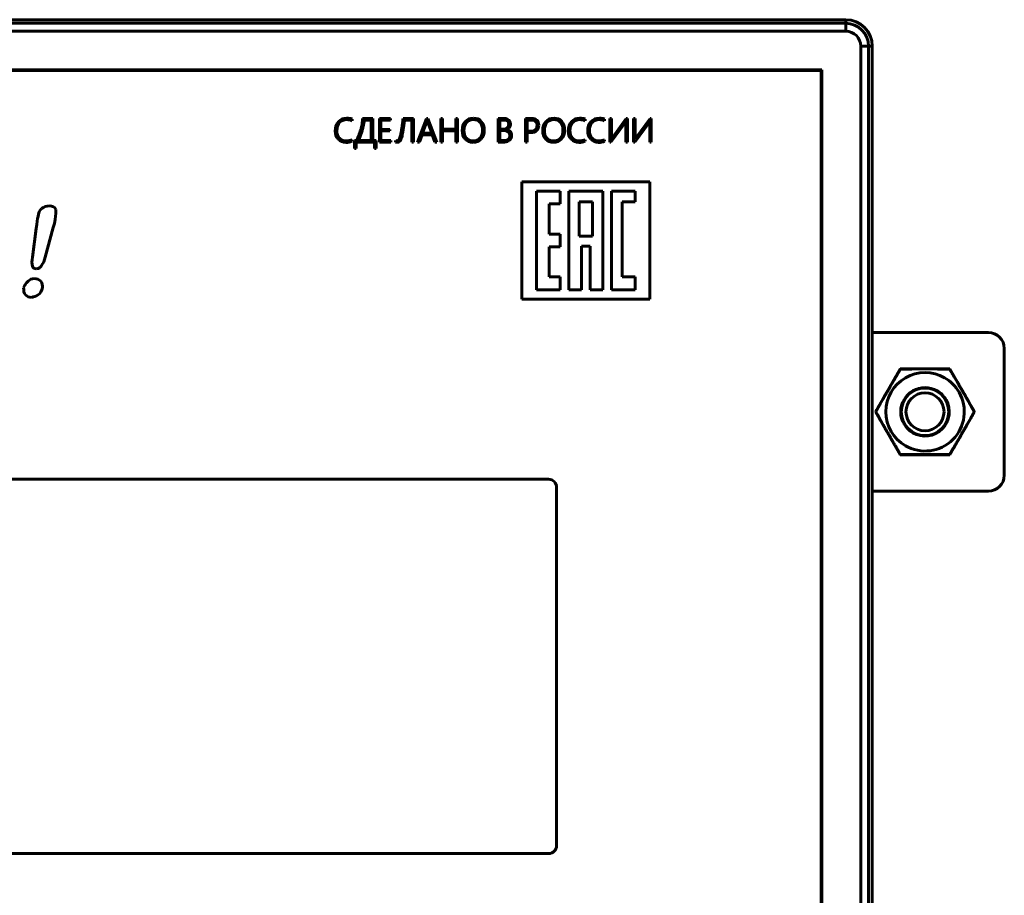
# Model space of a CAD drawing. Header units: millimetres. Extents: x -56 to 71, y -66 to 44.
# Tile 12 of 12: x 9 to 71, y -11 to 44. Entities that reach past the tile are written whole.
import ezdxf

# ---------------------------------------------------------------- set-up
doc = ezdxf.new("R2010")
doc.units = ezdxf.units.MM
doc.linetypes.add('K5LT32769', pattern=[0])
doc.linetypes.add('K5LT_BASIC', pattern=[0])

msp = doc.modelspace()

# ---------------------------------------------------------------- linework, layer by layer
at = {"color": 150, "linetype": 'K5LT32769', "lineweight": 60, "true_color": 0x0080ff}
for p, q in [((60.785, 44.443), (-46.285, 44.443)), ((-46.285, 44.216), (60.785, 44.216)), ((60.785, 44.216), (60.785, 44.443)), ((60.785, 44.216), (60.785, 44.443)), ((60.785, 44.216), (60.785, 43.719)), ((60.785, 43.719), (-46.285, 43.719)), ((61.738, -64.304), (61.738, 42.766)), ((61.738, 42.766), (62.235, 42.766)), ((61.738, 42.766), (62.235, 42.766)), ((61.738, -64.304), (61.738, 42.766)), ((62.462, 42.766), (62.235, 42.766)), ((62.235, 42.766), (62.235, -64.304)), ((62.462, 42.766), (62.235, 42.766)), ((62.235, 42.766), (62.235, -64.304)), ((62.462, -64.304), (62.462, 42.766)), ((59.291, 41.272), (-44.791, 41.272)), ((59.291, -62.81), (59.291, 41.272)), ((69.789, 24.719), (62.462, 24.719)), ((70.789, 23.719), (70.789, 15.719)), ((62.662, 19.719), (64.226, 22.427)), ((64.226, 22.427), (67.353, 22.427)), ((67.353, 22.427), (68.917, 19.719)), ((64.226, 17.01), (62.662, 19.719)), ((68.917, 19.719), (67.353, 17.01)), ((67.353, 17.01), (64.226, 17.01)), ((69.789, 14.719), (62.462, 14.719))]:
    msp.add_line(p, q, dxfattribs=at)
at = {"color": 150, "linetype": 'K5LT_BASIC', "lineweight": 60, "true_color": 0x0080ff}
for p, q in [((59.25, 41.231), (-44.75, 41.231)), ((59.25, -62.769), (59.25, 41.231)), ((29.652, 38.073), (29.652, 38.181)), ((30.96, 38.211), (30.321, 38.211)), ((30.859, 38.117), (30.416, 38.117)), ((30.859, 36.822), (30.859, 38.117)), ((30.96, 36.822), (30.96, 38.211)), ((32.071, 38.211), (31.379, 38.211)), ((31.379, 38.211), (31.379, 36.729)), ((31.48, 37.523), (31.48, 38.117)), ((31.48, 38.117), (32.071, 38.117)), ((32.071, 38.117), (32.071, 38.211)), ((33.535, 38.211), (32.879, 38.211)), ((32.964, 38.115), (33.434, 38.115)), ((33.434, 38.115), (33.434, 36.729)), ((33.535, 36.729), (33.535, 38.211)), ((34.346, 38.211), (33.787, 36.729)), ((34.354, 37.971), (34.105, 37.283)), ((34.443, 38.211), (34.346, 38.211)), ((34.393, 38.081), (34.388, 38.081)), ((34.677, 37.283), (34.427, 37.969)), ((34.996, 36.729), (34.443, 38.211)), ((35.247, 38.211), (35.247, 36.729)), ((35.349, 38.211), (35.247, 38.211)), ((35.349, 37.533), (35.349, 38.211)), ((36.198, 38.211), (36.198, 37.533)), ((36.299, 38.211), (36.198, 38.211)), ((36.299, 36.729), (36.299, 38.211)), ((38.871, 38.211), (38.871, 36.729)), ((39.261, 38.211), (38.871, 38.211)), ((39.22, 38.117), (38.973, 38.117)), ((38.973, 38.117), (38.973, 37.544)), ((40.96, 38.211), (40.603, 38.211)), ((40.603, 38.211), (40.603, 36.729)), ((40.704, 38.117), (40.704, 37.417)), ((40.941, 38.117), (40.704, 38.117)), ((44.35, 38.073), (44.35, 38.181)), ((45.578, 38.073), (45.578, 38.181)), ((46.01, 38.211), (45.908, 38.211)), ((45.908, 38.211), (45.908, 36.729)), ((45.98, 36.729), (46.863, 37.927)), ((46.01, 37.052), (46.01, 38.211)), ((46.95, 38.211), (46.073, 37.023)), ((46.924, 38.019), (46.929, 38.019)), ((46.926, 37.954), (46.926, 36.729)), ((47.028, 38.211), (46.95, 38.211)), ((47.028, 36.729), (47.028, 38.211)), ((47.409, 38.211), (47.409, 36.729)), ((47.511, 38.211), (47.409, 38.211)), ((47.481, 36.729), (48.364, 37.927)), ((47.511, 37.052), (47.511, 38.211)), ((48.451, 38.211), (47.574, 37.023)), ((48.425, 38.019), (48.429, 38.019)), ((48.427, 37.954), (48.427, 36.729)), ((48.529, 38.211), (48.451, 38.211)), ((48.529, 36.729), (48.529, 38.211)), ((32.029, 37.523), (31.48, 37.523)), ((31.48, 36.822), (31.48, 37.429)), ((31.48, 37.429), (32.029, 37.429)), ((32.029, 37.429), (32.029, 37.523)), ((34.105, 37.283), (34.677, 37.283)), ((36.198, 37.533), (35.349, 37.533)), ((35.349, 36.729), (35.349, 37.44)), ((35.349, 37.44), (36.198, 37.44)), ((36.198, 37.44), (36.198, 36.729)), ((38.973, 37.544), (39.18, 37.544)), ((39.191, 37.451), (38.973, 37.451)), ((38.973, 37.451), (38.973, 36.822)), ((39.382, 37.506), (39.382, 37.511)), ((40.704, 37.417), (40.915, 37.417)), ((40.704, 37.324), (40.917, 37.324)), ((40.704, 36.729), (40.704, 37.324)), ((29.652, 36.778), (29.652, 36.876)), ((29.813, 36.822), (29.813, 36.331)), ((29.934, 36.822), (29.813, 36.822)), ((29.917, 36.729), (31.068, 36.729)), ((29.917, 36.331), (29.917, 36.729)), ((30.046, 36.822), (30.859, 36.822)), ((31.168, 36.822), (30.96, 36.822)), ((31.068, 36.729), (31.068, 36.331)), ((31.168, 36.331), (31.168, 36.822)), ((31.379, 36.729), (32.105, 36.729)), ((32.105, 36.822), (31.48, 36.822)), ((32.105, 36.729), (32.105, 36.822)), ((32.388, 36.828), (32.388, 36.724)), ((33.434, 36.729), (33.535, 36.729)), ((33.787, 36.729), (33.9, 36.729)), ((33.9, 36.729), (34.069, 37.19)), ((34.069, 37.19), (34.712, 37.19)), ((34.712, 37.19), (34.881, 36.729)), ((34.881, 36.729), (34.996, 36.729)), ((35.247, 36.729), (35.349, 36.729)), ((36.198, 36.729), (36.299, 36.729)), ((38.871, 36.729), (39.269, 36.729)), ((38.973, 36.822), (39.248, 36.822)), ((40.603, 36.729), (40.704, 36.729)), ((44.35, 36.778), (44.35, 36.876)), ((45.578, 36.778), (45.578, 36.876)), ((45.908, 36.729), (45.98, 36.729)), ((46.01, 36.928), (46.006, 36.928)), ((46.926, 36.729), (47.028, 36.729)), ((47.409, 36.729), (47.481, 36.729)), ((47.511, 36.928), (47.506, 36.928)), ((48.427, 36.729), (48.529, 36.729)), ((29.813, 36.331), (29.917, 36.331)), ((31.068, 36.331), (31.168, 36.331)), ((40.356, 34.217), (40.356, 26.825)), ((48.439, 34.217), (40.356, 34.217)), ((48.439, 26.825), (48.439, 34.217)), ((41.292, 33.626), (41.292, 27.416)), ((42.776, 33.626), (41.292, 33.626)), ((42.776, 32.822), (42.776, 33.626)), ((43.319, 33.626), (43.319, 27.416)), ((45.476, 33.626), (43.319, 33.626)), ((45.476, 27.416), (45.476, 33.626)), ((47.502, 33.626), (46.019, 33.626)), ((46.019, 33.626), (46.019, 27.416)), ((47.502, 32.959), (47.502, 33.626)), ((44.81, 32.959), (43.985, 32.959)), ((43.985, 32.959), (43.985, 30.785)), ((44.81, 30.785), (44.81, 32.959)), ((46.685, 32.959), (47.502, 32.959)), ((46.685, 28.22), (46.685, 32.959)), ((42.096, 32.822), (42.776, 32.822)), ((42.096, 30.923), (42.096, 32.822)), ((9.736, 31.287), (9.512, 29.478)), ((10.303, 29.478), (10.812, 31.345)), ((42.776, 30.923), (42.096, 30.923)), ((42.776, 30.118), (42.776, 30.923)), ((43.985, 30.785), (44.81, 30.785)), ((42.096, 28.219), (42.096, 30.118)), ((42.096, 30.118), (42.776, 30.118)), ((44.123, 30.167), (44.672, 30.167)), ((44.123, 27.416), (44.123, 30.167)), ((44.672, 30.167), (44.672, 27.416)), ((42.776, 28.219), (42.096, 28.219)), ((42.776, 27.416), (42.776, 28.219)), ((47.502, 28.22), (46.685, 28.22)), ((47.502, 27.416), (47.502, 28.22)), ((41.292, 27.416), (42.776, 27.416)), ((43.319, 27.416), (44.123, 27.416)), ((44.672, 27.416), (45.476, 27.416)), ((46.019, 27.416), (47.502, 27.416)), ((40.356, 26.825), (48.439, 26.825)), ((42.05, 15.461), (-26.55, 15.461)), ((42.55, -7.639), (42.55, 14.961)), ((-26.55, -8.139), (42.05, -8.139))]:
    msp.add_line(p, q, dxfattribs=at)
at = {"color": 150, "linetype": 'K5LT32769', "lineweight": 60, "true_color": 0x0080ff}
for radius in [1.5, 1.2, 1.2]:
    msp.add_circle((65.789, 19.719), radius, dxfattribs=at)
for centre, radius, start, end in [((60.785, 42.766), 1.677, 0, 90), ((60.785, 42.766), 1.449, 0, 90), ((60.785, 42.766), 1.449, 0, 90), ((60.785, 42.766), 0.952, 0, 90), ((60.785, 42.766), 0.952, 0, 90), ((69.789, 23.719), 1, 0, 90), ((65.789, 19.719), 2.475, 120, 240), ((65.789, 19.719), 2.475, 120, 240), ((65.789, 19.719), 2.475, 60, 120), ((65.789, 19.719), 2.475, 60, 120), ((65.789, 19.719), 2.475, 30, 60), ((65.789, 19.719), 2.475, 30, 60), ((65.789, 19.719), 1.529, 60, 120), ((65.789, 19.719), 1.529, 120, 240), ((65.789, 19.719), 2.475, 240, 30), ((65.789, 19.719), 2.475, 240, 30), ((65.789, 19.719), 1.529, 30, 60), ((65.789, 19.719), 1.529, 240, 30), ((69.789, 15.719), 1, 270, 0)]:
    msp.add_arc(centre, radius, start, end, dxfattribs=at)
at = {"color": 150, "linetype": 'K5LT_BASIC', "lineweight": 60, "true_color": 0x0080ff}
for centre, start, end in [((42.05, 14.961), 0, 90), ((42.05, -7.639), 270, 0)]:
    msp.add_arc(centre, 0.5, start, end, dxfattribs=at)
for points in [[(28.797, 38.018), (28.658, 37.873), (28.589, 37.681), (28.589, 37.44)], [(28.695, 37.45), (28.695, 37.659), (28.753, 37.827), (28.87, 37.954)], [(29.325, 38.236), (29.112, 38.236), (28.936, 38.163), (28.797, 38.018)], [(28.87, 37.954), (28.986, 38.08), (29.138, 38.143), (29.323, 38.143)], [(29.323, 38.143), (29.438, 38.143), (29.548, 38.12), (29.652, 38.073)], [(29.652, 38.181), (29.548, 38.218), (29.439, 38.236), (29.325, 38.236)], [(30.321, 38.211), (30.319, 38.1), (30.307, 37.985), (30.285, 37.863)], [(30.398, 37.929), (30.387, 37.861), (30.374, 37.79), (30.357, 37.716)], [(30.416, 38.117), (30.414, 38.06), (30.408, 37.997), (30.398, 37.929)], [(32.852, 38.005), (32.842, 37.935), (32.833, 37.867), (32.823, 37.799)], [(32.879, 38.211), (32.871, 38.143), (32.862, 38.074), (32.852, 38.005)], [(32.926, 37.831), (32.939, 37.929), (32.952, 38.024), (32.964, 38.115)], [(34.388, 38.081), (34.377, 38.036), (34.365, 37.999), (34.354, 37.971)], [(34.408, 38.03), (34.403, 38.047), (34.398, 38.064), (34.393, 38.081)], [(34.427, 37.969), (34.419, 37.989), (34.413, 38.01), (34.408, 38.03)], [(36.794, 38.023), (36.666, 37.88), (36.602, 37.691), (36.602, 37.455)], [(36.874, 37.956), (36.763, 37.831), (36.708, 37.668), (36.708, 37.465)], [(37.317, 38.236), (37.096, 38.236), (36.921, 38.165), (36.794, 38.023)], [(37.3, 38.143), (37.127, 38.143), (36.986, 38.08), (36.874, 37.956)], [(37.726, 37.966), (37.621, 38.084), (37.479, 38.143), (37.3, 38.143)], [(37.803, 38.031), (37.679, 38.168), (37.517, 38.236), (37.317, 38.236)], [(37.882, 37.476), (37.882, 37.686), (37.83, 37.849), (37.726, 37.966)], [(37.988, 37.493), (37.988, 37.715), (37.926, 37.894), (37.803, 38.031)], [(39.536, 37.851), (39.536, 38.029), (39.431, 38.117), (39.22, 38.117)], [(39.538, 38.117), (39.47, 38.179), (39.377, 38.211), (39.261, 38.211)], [(39.642, 37.868), (39.642, 37.971), (39.607, 38.054), (39.538, 38.117)], [(41.325, 37.783), (41.325, 38.006), (41.197, 38.117), (40.941, 38.117)], [(41.309, 38.105), (41.229, 38.175), (41.113, 38.211), (40.96, 38.211)], [(41.43, 37.795), (41.43, 37.931), (41.39, 38.034), (41.309, 38.105)], [(41.868, 38.023), (41.74, 37.88), (41.676, 37.691), (41.676, 37.455)], [(41.949, 37.956), (41.838, 37.831), (41.782, 37.668), (41.782, 37.465)], [(42.391, 38.236), (42.17, 38.236), (41.996, 38.165), (41.868, 38.023)], [(42.374, 38.143), (42.202, 38.143), (42.06, 38.08), (41.949, 37.956)], [(42.8, 37.966), (42.695, 38.084), (42.554, 38.143), (42.374, 38.143)], [(42.877, 38.031), (42.753, 38.168), (42.591, 38.236), (42.391, 38.236)], [(42.957, 37.476), (42.957, 37.686), (42.904, 37.849), (42.8, 37.966)], [(43.062, 37.493), (43.062, 37.715), (43.001, 37.894), (42.877, 38.031)], [(43.495, 38.018), (43.356, 37.873), (43.287, 37.681), (43.287, 37.44)], [(43.393, 37.45), (43.393, 37.659), (43.451, 37.827), (43.568, 37.954)], [(44.023, 38.236), (43.81, 38.236), (43.634, 38.163), (43.495, 38.018)], [(43.568, 37.954), (43.684, 38.08), (43.835, 38.143), (44.021, 38.143)], [(44.021, 38.143), (44.136, 38.143), (44.246, 38.12), (44.35, 38.073)], [(44.35, 38.181), (44.246, 38.218), (44.137, 38.236), (44.023, 38.236)], [(44.723, 38.018), (44.584, 37.873), (44.515, 37.681), (44.515, 37.44)], [(44.621, 37.45), (44.621, 37.659), (44.679, 37.827), (44.796, 37.954)], [(45.251, 38.236), (45.038, 38.236), (44.862, 38.163), (44.723, 38.018)], [(44.796, 37.954), (44.912, 38.08), (45.063, 38.143), (45.249, 38.143)], [(45.249, 38.143), (45.364, 38.143), (45.474, 38.12), (45.578, 38.073)], [(45.578, 38.181), (45.474, 38.218), (45.365, 38.236), (45.251, 38.236)], [(46.863, 37.927), (46.867, 37.932), (46.871, 37.939), (46.877, 37.947)], [(46.877, 37.947), (46.883, 37.955), (46.889, 37.964), (46.895, 37.972)], [(46.895, 37.972), (46.901, 37.981), (46.906, 37.99), (46.911, 37.998)], [(46.911, 37.998), (46.917, 38.007), (46.921, 38.014), (46.924, 38.019)], [(46.927, 37.989), (46.927, 37.978), (46.926, 37.966), (46.926, 37.954)], [(46.929, 38.019), (46.928, 38.011), (46.927, 38), (46.927, 37.989)], [(48.364, 37.927), (48.367, 37.932), (48.372, 37.939), (48.378, 37.947)], [(48.378, 37.947), (48.384, 37.955), (48.39, 37.964), (48.396, 37.972)], [(48.396, 37.972), (48.401, 37.981), (48.407, 37.99), (48.412, 37.998)], [(48.412, 37.998), (48.417, 38.007), (48.421, 38.014), (48.425, 38.019)], [(48.428, 37.989), (48.427, 37.978), (48.427, 37.966), (48.427, 37.954)], [(48.429, 38.019), (48.428, 38.011), (48.428, 38), (48.428, 37.989)], [(28.589, 37.44), (28.589, 37.221), (28.653, 37.044), (28.781, 36.908)], [(28.862, 36.972), (28.751, 37.089), (28.695, 37.248), (28.695, 37.45)], [(30.2, 37.5), (30.166, 37.379), (30.125, 37.26), (30.079, 37.144)], [(30.285, 37.863), (30.264, 37.742), (30.236, 37.621), (30.2, 37.5)], [(30.357, 37.716), (30.341, 37.642), (30.322, 37.566), (30.3, 37.488)], [(32.735, 37.269), (32.726, 37.223), (32.718, 37.183), (32.71, 37.15)], [(32.763, 37.422), (32.753, 37.366), (32.744, 37.315), (32.735, 37.269)], [(32.793, 37.602), (32.783, 37.539), (32.773, 37.479), (32.763, 37.422)], [(32.823, 37.799), (32.813, 37.732), (32.803, 37.666), (32.793, 37.602)], [(32.805, 37.101), (32.816, 37.152), (32.828, 37.216), (32.841, 37.294)], [(32.841, 37.294), (32.855, 37.372), (32.869, 37.457), (32.883, 37.548)], [(32.883, 37.548), (32.898, 37.639), (32.912, 37.733), (32.926, 37.831)], [(36.602, 37.455), (36.602, 37.232), (36.664, 37.051), (36.788, 36.912)], [(36.708, 37.465), (36.708, 37.262), (36.76, 37.099), (36.866, 36.978)], [(37.798, 36.914), (37.925, 37.055), (37.988, 37.248), (37.988, 37.493)], [(39.18, 37.544), (39.288, 37.544), (39.374, 37.571), (39.439, 37.626)], [(39.608, 37.144), (39.608, 37.348), (39.469, 37.451), (39.191, 37.451)], [(39.382, 37.511), (39.464, 37.537), (39.527, 37.582), (39.573, 37.644)], [(39.625, 37.396), (39.566, 37.46), (39.484, 37.497), (39.382, 37.506)], [(39.439, 37.626), (39.503, 37.682), (39.536, 37.757), (39.536, 37.851)], [(39.573, 37.644), (39.619, 37.707), (39.642, 37.782), (39.642, 37.868)], [(39.714, 37.153), (39.714, 37.251), (39.684, 37.332), (39.625, 37.396)], [(40.915, 37.417), (41.049, 37.417), (41.151, 37.449), (41.22, 37.512)], [(40.917, 37.324), (41.079, 37.324), (41.205, 37.368), (41.295, 37.456)], [(41.22, 37.512), (41.29, 37.576), (41.325, 37.667), (41.325, 37.783)], [(41.295, 37.456), (41.385, 37.545), (41.43, 37.658), (41.43, 37.795)], [(41.676, 37.455), (41.676, 37.232), (41.738, 37.051), (41.863, 36.912)], [(41.782, 37.465), (41.782, 37.262), (41.834, 37.099), (41.94, 36.978)], [(42.872, 36.914), (42.999, 37.055), (43.062, 37.248), (43.062, 37.493)], [(43.287, 37.44), (43.287, 37.221), (43.351, 37.044), (43.479, 36.908)], [(43.56, 36.972), (43.449, 37.089), (43.393, 37.248), (43.393, 37.45)], [(44.515, 37.44), (44.515, 37.221), (44.579, 37.044), (44.707, 36.908)], [(44.788, 36.972), (44.677, 37.089), (44.621, 37.248), (44.621, 37.45)], [(28.781, 36.908), (28.909, 36.772), (29.074, 36.703), (29.277, 36.703)], [(29.285, 36.797), (29.114, 36.797), (28.973, 36.855), (28.862, 36.972)], [(29.277, 36.703), (29.407, 36.703), (29.532, 36.728), (29.652, 36.778)], [(29.652, 36.876), (29.544, 36.823), (29.422, 36.797), (29.285, 36.797)], [(30.079, 37.144), (30.033, 37.029), (29.985, 36.921), (29.934, 36.822)], [(30.141, 37.031), (30.111, 36.958), (30.079, 36.888), (30.046, 36.822)], [(32.483, 36.807), (32.447, 36.807), (32.416, 36.814), (32.388, 36.828)], [(32.565, 36.831), (32.541, 36.815), (32.514, 36.807), (32.483, 36.807)], [(32.487, 36.71), (32.535, 36.71), (32.576, 36.72), (32.611, 36.741)], [(32.626, 36.899), (32.609, 36.87), (32.588, 36.847), (32.565, 36.831)], [(32.673, 37.007), (32.659, 36.965), (32.644, 36.929), (32.626, 36.899)], [(32.71, 37.15), (32.699, 37.097), (32.686, 37.05), (32.673, 37.007)], [(32.762, 36.949), (32.779, 36.997), (32.793, 37.047), (32.805, 37.101)], [(36.788, 36.912), (36.913, 36.773), (37.08, 36.703), (37.289, 36.703)], [(36.866, 36.978), (36.971, 36.857), (37.112, 36.797), (37.287, 36.797)], [(37.289, 36.703), (37.502, 36.703), (37.671, 36.774), (37.798, 36.914)], [(39.248, 36.822), (39.364, 36.822), (39.454, 36.85), (39.515, 36.906)], [(39.269, 36.729), (39.404, 36.729), (39.512, 36.768), (39.593, 36.847)], [(39.515, 36.906), (39.577, 36.962), (39.608, 37.041), (39.608, 37.144)], [(39.593, 36.847), (39.673, 36.926), (39.714, 37.028), (39.714, 37.153)], [(41.863, 36.912), (41.987, 36.773), (42.154, 36.703), (42.364, 36.703)], [(41.94, 36.978), (42.045, 36.857), (42.186, 36.797), (42.361, 36.797)], [(42.364, 36.703), (42.576, 36.703), (42.745, 36.774), (42.872, 36.914)], [(43.479, 36.908), (43.607, 36.772), (43.772, 36.703), (43.974, 36.703)], [(43.983, 36.797), (43.812, 36.797), (43.671, 36.855), (43.56, 36.972)], [(43.974, 36.703), (44.105, 36.703), (44.23, 36.728), (44.35, 36.778)], [(44.35, 36.876), (44.241, 36.823), (44.119, 36.797), (43.983, 36.797)], [(44.707, 36.908), (44.835, 36.772), (45, 36.703), (45.202, 36.703)], [(45.211, 36.797), (45.04, 36.797), (44.899, 36.855), (44.788, 36.972)], [(45.202, 36.703), (45.333, 36.703), (45.458, 36.728), (45.578, 36.778)], [(45.578, 36.876), (45.469, 36.823), (45.347, 36.797), (45.211, 36.797)], [(46.006, 36.928), (46.007, 36.947), (46.008, 36.968), (46.009, 36.992)], [(46.009, 36.992), (46.01, 37.016), (46.01, 37.036), (46.01, 37.052)], [(46.04, 36.975), (46.027, 36.956), (46.018, 36.941), (46.01, 36.928)], [(46.073, 37.023), (46.063, 37.01), (46.052, 36.993), (46.04, 36.975)], [(47.506, 36.928), (47.508, 36.947), (47.509, 36.968), (47.509, 36.992)], [(47.509, 36.992), (47.51, 37.016), (47.511, 37.036), (47.511, 37.052)], [(47.541, 36.975), (47.528, 36.956), (47.518, 36.941), (47.511, 36.928)], [(47.574, 37.023), (47.564, 37.01), (47.553, 36.993), (47.541, 36.975)], [(10.076, 32.533), (9.964, 32.421), (9.852, 32.252), (9.852, 32.024)], [(10.585, 32.703), (10.361, 32.703), (10.245, 32.645), (10.076, 32.533)], [(10.982, 32.476), (10.924, 32.645), (10.755, 32.703), (10.585, 32.703)], [(10.924, 31.854), (10.982, 32.136), (10.982, 32.364), (10.982, 32.476)], [(9.852, 32.024), (9.794, 31.912), (9.794, 31.627), (9.736, 31.287)], [(10.812, 31.345), (10.87, 31.515), (10.924, 31.685), (10.924, 31.854)], [(9.512, 29.478), (9.454, 29.25), (9.454, 29.026), (9.512, 28.911)], [(10.076, 28.969), (10.191, 29.081), (10.245, 29.25), (10.303, 29.478)], [(9.512, 28.911), (9.512, 28.799), (9.624, 28.741), (9.736, 28.741)], [(9.736, 28.741), (9.906, 28.741), (10.021, 28.799), (10.076, 28.969)], [(9.227, 27.95), (9.057, 27.838), (9.003, 27.669), (8.945, 27.553)], [(9.624, 28.12), (9.454, 28.12), (9.342, 28.062), (9.227, 27.95)], [(10.021, 27.95), (9.906, 28.062), (9.794, 28.12), (9.624, 28.12)], [(10.133, 27.553), (10.133, 27.669), (10.133, 27.838), (10.021, 27.95)], [(8.945, 27.553), (8.945, 27.329), (8.945, 27.214), (9.057, 27.102)], [(9.852, 27.102), (10.021, 27.214), (10.076, 27.329), (10.133, 27.553)], [(9.057, 27.102), (9.173, 26.989), (9.285, 26.932), (9.454, 26.932)], [(9.454, 26.932), (9.566, 26.989), (9.736, 26.989), (9.852, 27.102)]]:
    msp.add_open_spline(points, degree=3, dxfattribs=at)
for points in [[(30.3, 37.488), (30.278, 37.411), (30.254, 37.334), (30.2, 37.18), (30.172, 37.105), (30.141, 37.031)], [(37.287, 36.797), (37.47, 36.797), (37.615, 36.857), (37.829, 37.096), (37.882, 37.262), (37.882, 37.476)], [(42.361, 36.797), (42.544, 36.797), (42.689, 36.857), (42.903, 37.096), (42.957, 37.262), (42.957, 37.476)], [(32.388, 36.724), (32.4, 36.72), (32.414, 36.717), (32.446, 36.711), (32.465, 36.71), (32.487, 36.71)], [(32.611, 36.741), (32.646, 36.762), (32.676, 36.79), (32.725, 36.861), (32.746, 36.902), (32.762, 36.949)]]:
    msp.add_open_spline(points, degree=3, knots=[0, 0, 0, 0, 1.5, 1.5, 3, 3, 3, 3], dxfattribs=at)
at = {"color": 150, "linetype": 'K5LT32769', "lineweight": 60, "true_color": 0x0080ff}
for points, knots in [([(64.235, 22.411), (64.214, 22.376), (64.177, 22.314), (64.125, 22.225), (64.062, 22.118), (63.999, 22.01), (63.935, 21.902), (63.882, 21.81), (63.821, 21.708), (63.755, 21.594), (63.688, 21.479), (63.63, 21.38), (63.581, 21.295), (63.527, 21.202), (63.473, 21.108), (63.419, 21.015), (63.378, 20.944), (63.338, 20.874), (63.298, 20.805), (63.259, 20.737), (63.221, 20.671), (63.183, 20.604), (63.079, 20.422), (62.969, 20.228), (62.853, 20.023), (62.795, 19.922), (62.738, 19.82), (62.699, 19.753), (62.68, 19.719)], [0, 0, 0, 0, 0.04046, 0.070805, 0.10115, 0.161841, 0.192186, 0.222531, 0.264723, 0.306916, 0.349108, 0.3913, 0.417041, 0.442782, 0.494265, 0.520006, 0.545747, 0.571488, 0.597229, 0.621764, 0.646299, 0.670834, 0.695369, 0.847684, 0.885763, 0.923842, 0.961921, 1, 1, 1, 1]), ([(67.344, 22.411), (67.323, 22.412), (67.282, 22.412), (67.21, 22.413), (67.128, 22.413), (67.003, 22.414), (66.878, 22.415), (66.753, 22.416), (66.647, 22.417), (66.528, 22.418), (66.396, 22.418), (66.286, 22.419), (66.197, 22.419), (66.126, 22.419), (66.05, 22.419), (65.969, 22.42), (65.888, 22.42), (65.807, 22.42), (65.726, 22.42), (65.645, 22.42), (65.564, 22.42), (65.485, 22.419), (65.407, 22.419), (65.33, 22.419), (65.253, 22.419), (65.162, 22.418), (65.057, 22.418), (64.899, 22.417), (64.742, 22.415), (64.585, 22.414), (64.468, 22.413), (64.352, 22.412), (64.274, 22.412), (64.235, 22.411)], [0, 0, 0, 0, 0.02023, 0.04046, 0.070805, 0.10115, 0.161841, 0.192186, 0.222531, 0.264723, 0.306916, 0.349108, 0.370204, 0.3913, 0.417041, 0.442782, 0.468524, 0.494265, 0.520006, 0.545747, 0.571488, 0.597229, 0.621764, 0.646299, 0.670834, 0.695369, 0.733448, 0.771527, 0.847684, 0.885763, 0.923842, 0.961921, 1, 1, 1, 1]), ([(68.129, 21.069), (68.115, 21.092), (68.089, 21.137), (68.05, 21.205), (68.01, 21.274), (67.971, 21.341), (67.932, 21.409), (67.892, 21.477), (67.853, 21.545), (67.748, 21.725), (67.636, 21.915), (67.519, 22.114), (67.461, 22.213), (67.402, 22.312), (67.364, 22.378), (67.344, 22.411)], [0, 0, 0, 0, 0.05, 0.1, 0.15, 0.2, 0.25, 0.3, 0.35, 0.4, 0.7, 0.775, 0.85, 0.925, 1, 1, 1, 1]), ([(68.899, 19.719), (68.896, 19.724), (68.889, 19.735), (68.877, 19.758), (68.854, 19.798), (68.821, 19.856), (68.782, 19.925), (68.729, 20.018), (68.664, 20.133), (68.591, 20.261), (68.534, 20.361), (68.494, 20.432), (68.464, 20.485), (68.433, 20.538), (68.393, 20.609), (68.346, 20.691), (68.294, 20.782), (68.229, 20.895), (68.174, 20.991), (68.135, 21.058), (68.129, 21.069)], [0, 0, 0, 0, 0.011835, 0.024894, 0.051012, 0.103248, 0.155178, 0.207107, 0.310661, 0.414215, 0.492615, 0.531816, 0.571016, 0.610217, 0.649417, 0.727818, 0.789651, 0.851485, 0.975153, 1, 1, 1, 1]), ([(62.68, 19.719), (62.7, 19.684), (62.734, 19.623), (62.784, 19.536), (62.843, 19.431), (62.918, 19.3), (63, 19.155), (63.075, 19.023), (63.142, 18.904), (63.199, 18.805), (63.245, 18.725), (63.281, 18.662), (63.319, 18.595), (63.373, 18.501), (63.428, 18.408), (63.481, 18.314), (63.522, 18.244), (63.563, 18.174), (63.603, 18.105), (63.642, 18.037), (63.681, 17.971), (63.72, 17.904), (63.766, 17.825), (63.818, 17.735), (63.898, 17.599), (63.978, 17.463), (64.057, 17.328), (64.116, 17.227), (64.175, 17.127), (64.215, 17.06), (64.235, 17.026)], [0, 0, 0, 0, 0.039173, 0.068553, 0.097932, 0.156691, 0.215451, 0.259359, 0.303267, 0.347175, 0.369129, 0.391083, 0.416828, 0.442573, 0.494063, 0.519807, 0.545552, 0.571297, 0.597042, 0.621627, 0.646212, 0.670798, 0.695383, 0.73346, 0.771537, 0.847691, 0.885769, 0.923846, 0.961923, 1, 1, 1, 1]), ([(67.344, 17.026), (67.365, 17.062), (67.402, 17.124), (67.454, 17.213), (67.517, 17.32), (67.58, 17.427), (67.643, 17.535), (67.697, 17.627), (67.757, 17.73), (67.824, 17.843), (67.891, 17.958), (67.949, 18.058), (67.998, 18.142), (68.052, 18.236), (68.106, 18.33), (68.16, 18.423), (68.201, 18.493), (68.241, 18.563), (68.281, 18.632), (68.319, 18.7), (68.358, 18.767), (68.396, 18.834), (68.5, 19.016), (68.61, 19.21), (68.726, 19.414), (68.784, 19.516), (68.841, 19.617), (68.88, 19.685), (68.899, 19.719)], [0, 0, 0, 0, 0.04046, 0.070805, 0.10115, 0.161841, 0.192186, 0.222531, 0.264723, 0.306916, 0.349108, 0.3913, 0.417041, 0.442782, 0.494265, 0.520006, 0.545747, 0.571488, 0.597229, 0.621764, 0.646299, 0.670834, 0.695369, 0.847684, 0.885763, 0.923842, 0.961921, 1, 1, 1, 1]), ([(64.235, 17.026), (64.286, 17.026), (64.388, 17.025), (64.541, 17.023), (64.695, 17.022), (64.85, 17.021), (65.004, 17.02), (65.21, 17.019), (65.391, 17.018), (65.548, 17.018), (65.629, 17.018), (65.71, 17.018), (65.79, 17.018), (65.871, 17.018), (65.951, 17.018), (66.032, 17.018), (66.112, 17.018), (66.192, 17.018), (66.271, 17.019), (66.351, 17.019), (66.428, 17.019), (66.503, 17.02), (66.577, 17.02), (66.651, 17.021), (66.752, 17.021), (66.88, 17.022), (67.035, 17.023), (67.164, 17.024), (67.267, 17.025), (67.318, 17.026), (67.344, 17.026)], [0, 0, 0, 0, 0.05, 0.1, 0.15, 0.2, 0.249496, 0.298991, 0.397982, 0.423555, 0.449128, 0.4747, 0.500273, 0.525845, 0.551418, 0.576991, 0.602563, 0.627879, 0.653195, 0.678511, 0.703827, 0.727554, 0.751282, 0.775009, 0.798737, 0.849053, 0.899368, 0.949684, 0.974842, 1, 1, 1, 1])]:
    msp.add_open_spline(points, degree=3, knots=knots, dxfattribs=at)

doc.saveas('drawing.dxf')
